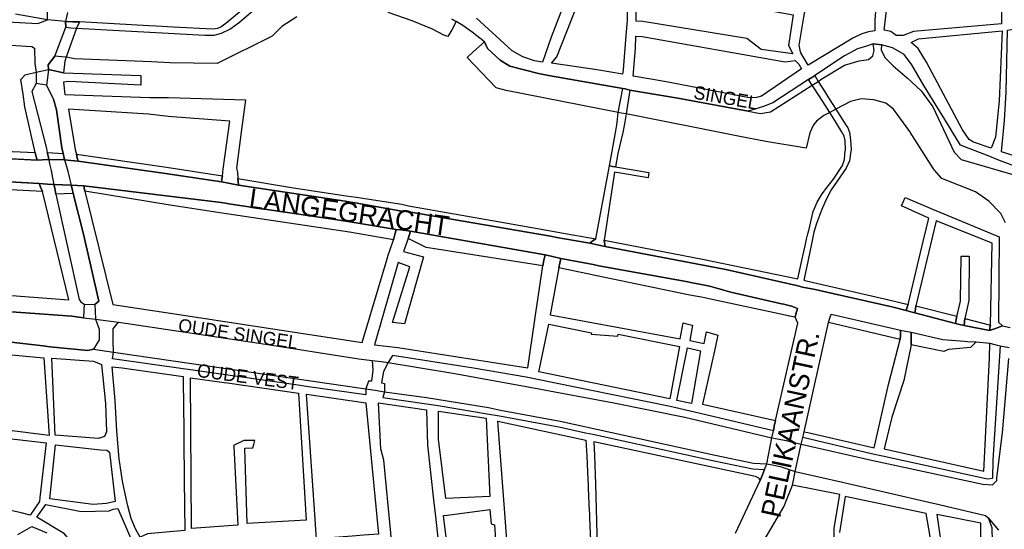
# Model space of a CAD drawing. Header units: metres. Extents: x 89872 to 99175, y 455036 to 468911.
# Tile 80 of 196: x 93558 to 94304, y 464054 to 464440. Entities that reach past the tile are written whole.
import ezdxf
from ezdxf.enums import TextEntityAlignment as Align

# ---------------------------------------------------------------- set-up
doc = ezdxf.new("R2010")
doc.units = ezdxf.units.M
for name, color, linetype in [('Straatnamen', 7, 'Continuous'), ('Straatnamen doorgaand', 7, 'Continuous'), ('Wegdeel doorgaand', 1, 'Continuous')]:
    doc.layers.add(name, color=color, linetype=linetype)
doc.layers.add('Waterdeel', color=7, linetype='Continuous', true_color=0x00aaff)
doc.layers.add('Wegdeel', color=7, linetype='Continuous', true_color=0x9a9a9a)

msp = doc.modelspace()

# ---------------------------------------------------------------- linework, layer by layer
at = {"layer": 'Waterdeel', "lineweight": -3}
for points in [[(93593.93, 464445.59), (93592.49, 464438.75), (93592.68, 464434.45), (93596.68, 464434.02), (93600.78, 464433.59), (93698.06, 464428.25), (93705.1, 464428.26), (93710.62, 464429.99), (93716.95, 464432.98), (93724.47, 464438.09), (93740.56, 464452.13)], [(93502.08, 464441.09), (93571.53, 464437.09), (93578.82, 464439.96), (93578.87, 464446.99)], [(93885.29, 464440.36), (93888.54, 464438.66), (93885.21, 464432.46), (93882.24, 464427.33), (93879.05, 464428.44), (93870.56, 464432.82), (93855.06, 464439.26), (93837.08, 464445.41)], [(93767.76, 464442.19), (93756.42, 464434.97), (93749.17, 464427.6), (93707.4, 464406.96), (93671.58, 464407.33), (93657.58, 464408.06), (93599.35, 464410.4), (93592.92, 464411.72), (93589.86, 464411.94), (93584.57, 464412.33), (93579.45, 464405.89), (93579.6, 464402.32), (93578.85, 464396.1), (93578.19, 464390.54), (93583.51, 464379.96), (93585.59, 464371.85), (93589.83, 464343.07), (93590.77, 464338.82), (93591.29, 464336.42), (93591.85, 464333.9), (93592.79, 464330.53), (93594.24, 464325.3), (93595.62, 464319.74), (93596.88, 464314.66), (93597.57, 464311.89), (93598.45, 464308.35), (93606.08, 464277.61), (93617.89, 464226.9), (93614.82, 464224.44), (93615, 464219.22), (93615.22, 464213.21), (93624.85, 464211.98), (93632.7, 464210.99), (93637.96, 464210.32), (93743.98, 464194.23), (93814.86, 464183.3), (93824.75, 464182.02), (93831.76, 464181.18), (93837.04, 464180.54), (93885.98, 464172.29), (93940.25, 464162.47), (94007.94, 464149.76), (94061.67, 464139.04), (94127.79, 464123.43), (94131.87, 464122.63), (94138.64, 464121.3), (94143.32, 464120.16), (94149.9, 464118.55), (94203.2, 464106.55), (94287.54, 464088.32), (94294.85, 464087.73), (94298.07, 464090.95), (94298.16, 464092.98), (94302.49, 464127.21), (94307.13, 464183.58)], [(93486.06, 464424.9), (93567.04, 464419.8), (93569.09, 464418.63), (93569.38, 464406.87), (93570.24, 464400.23), (93570.24, 464394.8), (93570.24, 464391.76), (93566.92, 464385.74), (93578.11, 464342.57), (93578.75, 464339.53), (93579.3, 464336.89), (93579.84, 464334.28), (93580.53, 464330.97), (93581.6, 464325.85), (93582.74, 464320.4), (93583.79, 464315.33), (93584.37, 464312.58), (93585.32, 464308), (93602.78, 464228.12), (93604.13, 464226.4), (93606.71, 464224.68), (93606.43, 464219.98), (93606.1, 464214.36), (93597.27, 464215.4), (93526.86, 464220.51)], [(94304.74, 464286.25), (94301.23, 464293.27), (94292.16, 464302.63), (94281.93, 464309.65), (94256.48, 464319.89), (94251.02, 464326.09), (94250.05, 464327.21), (94232.49, 464354.84), (94232.21, 464355.29), (94219.92, 464372.26), (94214.07, 464376.94), (94205.01, 464379.28), (94195.35, 464380.16), (94187.16, 464378.11), (94176.13, 464372.26), (94173.89, 464371.09), (94171.56, 464369.88), (94167.13, 464367.58), (94161.57, 464363.19), (94159.18, 464360.5), (94156.55, 464354.36), (94153.63, 464342.79), (94123.17, 464347.82), (94102.09, 464351.98), (94017.4, 464368.71), (94013.6, 464369.31), (94011.26, 464369.69), (93926.49, 464386.35), (93918.88, 464388.4), (93896.74, 464411.46), (93901.47, 464415.7), (93910.08, 464423.41), (93912.37, 464418.16), (93921.95, 464409.31), (93929.08, 464404.89), (93950.86, 464399.26), (93958.51, 464397.9), (94014.68, 464388.02), (94016.55, 464387.59), (94020.11, 464386.77), (94056.43, 464380.75), (94109.71, 464370.81), (94119.16, 464369.04), (94126.77, 464370.21), (94158.14, 464390.54), (94160.63, 464391.99), (94162.72, 464393.2), (94165.64, 464395.23), (94182.78, 464405.61), (94193.89, 464408.83), (94200.91, 464410), (94204.13, 464412.64), (94205.3, 464416.73), (94204.42, 464421.71), (94210.85, 464421.12), (94210.56, 464417.32), (94213.2, 464411.47), (94219.63, 464405.03), (94230.16, 464395.96), (94240.69, 464386.3), (94249.75, 464374.02), (94265.84, 464339.79), (94271.1, 464334.23), (94316.25, 464321.07)], [(93513.37, 464200.08), (93575.68, 464193.08), (93580.71, 464192.34), (93609.57, 464189.54), (93613.79, 464190.53), (93623.74, 464189.05), (93628.89, 464188.28), (93820.17, 464160.5), (93827.02, 464159.41), (93834.19, 464158.26), (93865.91, 464153.88), (93912.97, 464146.22), (93922.05, 464144.32), (93967.27, 464136.03), (94084.85, 464110.23), (94113.81, 464104.19), (94123.91, 464103.8), (94127.99, 464102.9), (94134.1, 464101.54), (94138.55, 464100.1), (94145.45, 464097.87), (94181.29, 464089.78), (94185.5, 464088.83), (94246.69, 464074.64), (94254.38, 464072.84), (94289.59, 464064.62), (94291.51, 464062.78), (94299.4, 464053.54)]]:
    msp.add_lwpolyline(points, dxfattribs=at)
at = {"layer": 'Wegdeel'}
for p, q in [((93592.68, 464434.45), (93592.49, 464438.75)), ((93592.49, 464438.75), (93598.08, 464438.55)), ((93598.08, 464438.55), (93603.08, 464438.38)), ((93603.08, 464438.38), (93600.78, 464433.59)), ((93584.57, 464412.33), (93592.68, 464434.45)), ((93600.78, 464433.59), (93592.92, 464411.72)), ((93579.45, 464405.89), (93584.57, 464412.33)), ((93592.1, 464408.68), (93590.93, 464399.76)), ((93592.92, 464411.72), (93592.1, 464408.68)), ((93561.93, 464398.4), (93570.24, 464400.23)), ((93570.24, 464400.23), (93579.6, 464402.32)), ((93579.6, 464402.32), (93579.45, 464405.89)), ((93579.6, 464402.32), (93586.41, 464400.78)), ((93586.41, 464400.78), (93579.6, 464402.32)), ((93586.41, 464400.78), (93590.93, 464399.76)), ((93590.93, 464399.76), (93586.41, 464400.78)), ((93590.93, 464399.76), (93649.73, 464397.92)), ((93558.61, 464394.76), (93561.93, 464398.4)), ((93560.54, 464383.79), (93558.61, 464394.76)), ((93570.24, 464391.76), (93566.92, 464385.74)), ((93578.19, 464390.54), (93570.24, 464391.76)), ((93594.96, 464393.34), (93591.14, 464392.83)), ((93591.14, 464392.83), (93592.13, 464383.37)), ((93649.52, 464390.5), (93594.96, 464393.34)), ((93649.64, 464394.9), (93649.52, 464390.5)), ((93649.73, 464397.92), (93649.64, 464394.9)), ((94155.39, 464394.75), (94157.85, 464396.36)), ((94158.14, 464390.54), (94155.39, 464394.75)), ((94157.85, 464396.36), (94160.13, 464397.85)), ((94160.13, 464397.85), (94162.72, 464393.2)), ((94162.72, 464393.2), (94168.21, 464384.62)), ((93566.92, 464385.74), (93578.11, 464342.57)), ((93583.51, 464379.96), (93578.19, 464390.54)), ((94011.26, 464369.69), (94014.68, 464388.02)), ((94014.68, 464388.02), (94016.55, 464387.59)), ((94016.55, 464387.59), (94020.11, 464386.77)), ((94020.11, 464386.77), (94017.4, 464368.71)), ((94163.91, 464381.66), (94158.14, 464390.54)), ((94168.21, 464384.62), (94170.54, 464380.99)), ((93561.7, 464374.04), (93560.54, 464383.79)), ((93585.59, 464371.85), (93583.51, 464379.96)), ((93592.13, 464383.37), (93656.5, 464381.19)), ((93656.5, 464381.19), (93670.66, 464381.04)), ((93670.66, 464381.04), (93728.86, 464379.34)), ((93728.86, 464379.34), (93725.91, 464356.91)), ((94166.29, 464377.99), (94163.91, 464381.66)), ((94171.56, 464369.88), (94166.29, 464377.99)), ((94170.54, 464380.99), (94176.13, 464372.26)), ((93569.6, 464339.4), (93561.7, 464374.04)), ((93589.83, 464343.07), (93585.59, 464371.85)), ((93655.36, 464368.6), (93594.82, 464372.41)), ((93594.82, 464372.41), (93599.79, 464341.69)), ((94010.46, 464362.21), (94011.26, 464369.69)), ((94176.78, 464361.73), (94171.56, 464369.88)), ((94176.13, 464372.26), (94183.95, 464360.04)), ((93670.28, 464366.85), (93655.36, 464368.6)), ((93717.07, 464363.34), (93670.28, 464366.85)), ((93712.1, 464326.77), (93717.07, 464363.34)), ((94010.28, 464360.5), (94010.46, 464362.21)), ((94017.4, 464368.71), (94015.94, 464361.12)), ((94179.04, 464357.83), (94176.78, 464361.73)), ((93725.91, 464356.91), (93722.07, 464327.72)), ((94004.63, 464329.38), (94009.42, 464355.79)), ((94009.42, 464355.79), (94010.28, 464360.5)), ((94014.7, 464354.72), (94011.06, 464338.79)), ((94015.94, 464361.12), (94014.7, 464354.72)), ((94180.42, 464355.45), (94179.04, 464357.83)), ((94182.49, 464351.93), (94180.42, 464355.45)), ((94183.95, 464360.04), (94185.23, 464358.06)), ((94185.23, 464358.06), (94186.55, 464354.92)), ((94186.55, 464354.92), (94187.35, 464349.15)), ((94183.27, 464348.45), (94182.49, 464351.93)), ((94183.37, 464341.48), (94183.27, 464348.45)), ((94187.35, 464349.15), (94187.65, 464341.88)), ((93486.9, 464343.4), (93569.6, 464339.4)), ((93570.15, 464337.25), (93569.6, 464339.4)), ((93569.6, 464339.4), (93570.15, 464337.25)), ((93578.11, 464342.57), (93578.75, 464339.53)), ((93578.75, 464339.53), (93579.3, 464336.89)), ((93579.3, 464336.89), (93578.75, 464339.53)), ((93578.75, 464339.53), (93590.77, 464338.82)), ((93590.77, 464338.82), (93589.83, 464343.07)), ((93599.79, 464341.69), (93600.75, 464338.16)), ((94182.77, 464334.22), (94183.32, 464340.95)), ((94183.32, 464340.95), (94183.37, 464341.48)), ((94187.47, 464340.48), (94186.55, 464333.22)), ((94187.65, 464341.88), (94187.47, 464340.48)), ((93571.07, 464333.63), (93489.27, 464338)), ((93571.07, 464333.63), (93570.15, 464337.25)), ((93570.15, 464337.25), (93571.07, 464333.63)), ((93575.01, 464333.92), (93571.07, 464333.63)), ((93579.84, 464334.28), (93575.01, 464333.92)), ((93579.3, 464336.89), (93579.84, 464334.28)), ((93579.84, 464334.28), (93579.3, 464336.89)), ((93591.85, 464333.9), (93579.84, 464334.28)), ((93591.29, 464336.42), (93590.77, 464338.82)), ((93590.77, 464338.82), (93591.29, 464336.42)), ((93591.85, 464333.9), (93591.29, 464336.42)), ((93591.29, 464336.42), (93591.85, 464333.9)), ((93596.66, 464333.44), (93591.85, 464333.9)), ((93602.17, 464332.92), (93596.66, 464333.44)), ((93600.75, 464338.16), (93601.49, 464335.41)), ((93601.49, 464335.41), (93600.75, 464338.16)), ((93600.75, 464338.16), (93668.96, 464328.28)), ((93601.49, 464335.41), (93602.17, 464332.92)), ((93602.17, 464332.92), (93601.49, 464335.41)), ((93668.27, 464323.53), (93602.17, 464332.92)), ((94011.06, 464338.79), (94009.26, 464328.58)), ((94181.18, 464329.74), (94182.77, 464334.22)), ((94186.55, 464333.22), (94183.86, 464327.55)), ((93668.96, 464328.28), (93711.43, 464321.93)), ((93711.43, 464321.93), (93712.1, 464326.77)), ((93722.07, 464327.72), (93722.74, 464324.5)), ((93722.74, 464324.5), (93723.06, 464319.75)), ((93994.29, 464273.97), (94003.91, 464325.46)), ((94008.57, 464324.66), (94000.61, 464273.03)), ((94003.91, 464325.46), (94004.63, 464329.38)), ((94004.63, 464329.38), (94007.06, 464328.96)), ((94007.06, 464328.96), (94004.63, 464329.38)), ((94007.06, 464328.96), (94009.26, 464328.58)), ((94009.26, 464328.58), (94007.06, 464328.96)), ((94033.86, 464320.29), (94008.57, 464324.66)), ((94009.26, 464328.58), (94034.54, 464324.22)), ((94183.86, 464327.55), (94172.72, 464311.09)), ((94174.41, 464319.29), (94181.18, 464329.74)), ((93523.69, 464318.73), (93572.48, 464315.92)), ((93710.78, 464317.18), (93668.27, 464323.53)), ((93710.78, 464317.18), (93711.08, 464319.37)), ((93711.08, 464319.37), (93710.78, 464317.18)), ((93716.02, 464316.22), (93710.78, 464317.18)), ((93711.08, 464319.37), (93711.43, 464321.93)), ((93711.43, 464321.93), (93711.08, 464319.37)), ((93723.06, 464319.75), (93723.31, 464317.47)), ((93723.31, 464317.47), (93723.06, 464319.75)), ((93723.06, 464319.75), (93765.29, 464312.7)), ((93723.31, 464317.47), (93723.52, 464314.84)), ((93723.52, 464314.84), (93723.31, 464317.47)), ((94034.2, 464322.25), (94033.86, 464320.29)), ((94034.54, 464324.22), (94034.2, 464322.25)), ((94167.74, 464310.83), (94174.41, 464319.29)), ((93575.02, 464309.99), (93523.54, 464312.64)), ((93572.48, 464315.92), (93573.66, 464313.16)), ((93573.66, 464313.16), (93575.02, 464309.99)), ((93584.37, 464312.58), (93583.79, 464315.33)), ((93583.79, 464315.33), (93596.88, 464314.66)), ((93585.32, 464308), (93584.37, 464312.58)), ((93596.88, 464314.66), (93597.57, 464311.89)), ((93597.57, 464311.89), (93598.45, 464308.35)), ((93606.9, 464311.39), (93606.44, 464314.16)), ((93606.44, 464314.16), (93710.39, 464301.7)), ((93607.11, 464310.09), (93606.9, 464311.39)), ((93671.89, 464299.56), (93607.11, 464310.09)), ((93723.52, 464314.84), (93716.02, 464316.22)), ((93804.32, 464302.59), (93723.52, 464314.84)), ((93765.29, 464312.7), (93805.26, 464306.71)), ((94165.85, 464308.14), (94167.53, 464310.39)), ((94167.53, 464310.39), (94167.74, 464310.83)), ((94172.72, 464311.09), (94171.34, 464309.06)), ((93598.45, 464308.35), (93585.32, 464308)), ((93808.57, 464301.95), (93804.32, 464302.59)), ((93805.26, 464306.71), (93812.63, 464305.6)), ((93812.63, 464305.6), (93847.26, 464300.32)), ((94161.97, 464301.97), (94165.85, 464308.14)), ((94171.34, 464309.06), (94167.74, 464301.67)), ((94226.9, 464301.24), (94228.6, 464305.33)), ((94228.6, 464305.33), (94249.33, 464296.68)), ((93709.5, 464293.88), (93671.89, 464299.56)), ((93710.39, 464301.7), (93713.78, 464301.11)), ((93713.78, 464301.11), (93717.91, 464300.4)), ((93717.91, 464300.4), (93800.22, 464288.2)), ((93812.09, 464301.41), (93808.57, 464301.95)), ((93845.74, 464295.42), (93812.09, 464301.41)), ((93849.2, 464295.01), (93845.74, 464295.42)), ((93847.26, 464300.32), (93852.45, 464299.01)), ((93852.59, 464294.61), (93849.2, 464295.01)), ((93852.45, 464299.01), (93921.52, 464286.94)), ((93959.97, 464276.06), (93852.59, 464294.61)), ((94155.71, 464280.44), (94159.08, 464294.9)), ((94159.08, 464294.9), (94161.97, 464301.97)), ((94165.25, 464295.7), (94161.57, 464285.75)), ((94167.74, 464301.67), (94165.25, 464295.7)), ((94225.95, 464298.97), (94226.9, 464301.24)), ((94246.49, 464289.87), (94225.95, 464298.97)), ((94249.33, 464296.68), (94254.9, 464294.35)), ((93716.37, 464292.84), (93709.5, 464293.88)), ((93807.6, 464279.08), (93716.37, 464292.84)), ((93800.22, 464288.2), (93815.8, 464285.8)), ((94252.1, 464287.64), (94236.74, 464223.24)), ((94240.31, 464263.79), (94246.49, 464289.87)), ((94294.63, 464270.75), (94252.1, 464287.64)), ((94254.9, 464294.35), (94300, 464275.53)), ((93815.8, 464285.8), (93843.12, 464281.2)), ((93843.12, 464281.2), (93842.41, 464278.51)), ((93852.91, 464276.73), (93853.9, 464279.98)), ((93853.9, 464279.98), (93955.86, 464262.04)), ((93921.52, 464286.94), (93961.48, 464279.82)), ((93961.48, 464279.82), (93971.11, 464278.1)), ((94155.01, 464277.81), (94155.71, 464280.44)), ((94161.57, 464285.75), (94159.48, 464279.08)), ((93841.06, 464273.34), (93807.6, 464279.08)), ((93842.41, 464278.51), (93841.06, 464273.34)), ((93852.18, 464274.33), (93852.91, 464276.73)), ((93865.66, 464267.56), (93852.18, 464274.33)), ((93964.82, 464275.22), (93959.97, 464276.06)), ((93970.65, 464274.21), (93964.82, 464275.22)), ((93989.75, 464270.91), (93970.65, 464274.21)), ((93971.11, 464278.1), (93994.29, 464273.97)), ((93989.75, 464270.91), (93992.42, 464272.71)), ((93992.42, 464272.71), (93989.75, 464270.91)), ((93992.42, 464272.71), (93994.29, 464273.97)), ((93994.29, 464273.97), (93992.42, 464272.71)), ((94000.61, 464273.03), (94000.87, 464271.23)), ((94000.87, 464271.23), (94000.61, 464273.03)), ((94000.61, 464273.03), (94075.03, 464258.61)), ((94153.13, 464270.15), (94153.93, 464273.74)), ((94153.93, 464273.74), (94155.01, 464277.81)), ((94159.48, 464279.08), (94158.09, 464271.51)), ((94300, 464275.53), (94299.33, 464210.93)), ((93954.09, 464253.56), (93865.66, 464267.56)), ((93996.7, 464269.28), (93989.75, 464270.91)), ((94001.29, 464268.21), (93996.7, 464269.28)), ((94000.87, 464271.23), (94001.29, 464268.21)), ((94001.29, 464268.21), (94000.87, 464271.23)), ((94092.82, 464250.9), (94001.29, 464268.21)), ((94149.36, 464253.07), (94153.13, 464270.15)), ((94157.58, 464269.16), (94153.9, 464252.05)), ((94158.09, 464271.51), (94157.58, 464269.16)), ((94293.31, 464208.68), (94294.63, 464270.75)), ((93955.01, 464257.98), (93954.09, 464253.56)), ((93955.86, 464262.04), (93955.01, 464257.98)), ((93967.16, 464255.77), (93967.87, 464259.18)), ((93967.87, 464259.18), (93988.37, 464255.29)), ((94075.03, 464258.61), (94147.43, 464243.75)), ((94236.99, 464249.81), (94240.31, 464263.79)), ((94270.65, 464226.96), (94271.1, 464261.07)), ((94271.1, 464261.07), (94273.99, 464261.07)), ((94273.99, 464261.07), (94277.08, 464261.07)), ((94277.08, 464261.07), (94276.87, 464227.28)), ((93966.41, 464252.16), (93967.16, 464255.77)), ((93988, 464247.64), (93966.41, 464252.16)), ((93988.37, 464255.29), (93992.29, 464254.55)), ((93992.29, 464254.55), (93996.54, 464253.74)), ((93996.54, 464253.74), (94065.5, 464241.16)), ((94146.24, 464238.75), (94092.82, 464250.9)), ((94147.43, 464243.75), (94149.36, 464253.07)), ((94153.9, 464252.05), (94151.9, 464242.73)), ((94230.84, 464224.35), (94236.99, 464249.81)), ((93993.9, 464246.4), (93988, 464247.64)), ((94064.2, 464231.68), (93993.9, 464246.4)), ((94151.9, 464242.73), (94152.64, 464242.56)), ((94152.64, 464242.56), (94216.4, 464228.01)), ((94065.5, 464241.16), (94065.99, 464241.07)), ((94065.99, 464241.07), (94072.96, 464239.8)), ((94072.96, 464239.8), (94078.29, 464238.83)), ((94078.29, 464238.83), (94081.36, 464237.97)), ((94081.36, 464237.97), (94086.65, 464236.49)), ((94086.65, 464236.49), (94096.64, 464233.61)), ((94148.34, 464238.21), (94146.24, 464238.75)), ((94150.79, 464237.58), (94148.34, 464238.21)), ((94160.49, 464235.61), (94150.79, 464237.58)), ((94174.85, 464232.42), (94160.49, 464235.61)), ((94068.24, 464230.98), (94064.2, 464231.68)), ((94074.49, 464229.9), (94068.24, 464230.98)), ((94076.63, 464229.44), (94074.49, 464229.9)), ((94084.61, 464227.73), (94076.63, 464229.44)), ((94133.14, 464217.31), (94084.61, 464227.73)), ((94096.64, 464233.61), (94134.96, 464224.88)), ((94218.49, 464222.6), (94174.85, 464232.42)), ((94216.4, 464228.01), (94230.84, 464224.35)), ((94134.96, 464224.88), (94136.66, 464224.49)), ((94136.66, 464224.49), (94138.58, 464224.05)), ((94138.58, 464224.05), (94142.58, 464223.12)), ((94142.58, 464223.12), (94144.56, 464222.36)), ((94144.56, 464222.36), (94147.05, 464221.4)), ((94147.05, 464221.4), (94145.94, 464216.91)), ((94229.37, 464219.93), (94218.49, 464222.6)), ((94229.37, 464219.93), (94230.15, 464222.28)), ((94230.15, 464222.28), (94229.37, 464219.93)), ((94233.03, 464218.91), (94229.37, 464219.93)), ((94230.15, 464222.28), (94230.84, 464224.35)), ((94230.84, 464224.35), (94230.15, 464222.28)), ((94236.39, 464220.8), (94236, 464218.09)), ((94236, 464218.09), (94236.39, 464220.8)), ((94236.74, 464223.24), (94236.39, 464220.8)), ((94236.39, 464220.8), (94236.74, 464223.24)), ((94236.74, 464223.24), (94267.79, 464215.51)), ((94268.58, 464218.26), (94270.65, 464226.96)), ((94276.87, 464227.28), (94273.92, 464213.79)), ((94136.61, 464216.56), (94133.14, 464217.31)), ((94140.41, 464215.75), (94136.61, 464216.56)), ((94141.09, 464215.6), (94140.41, 464215.75)), ((94145.39, 464214.68), (94141.09, 464215.6)), ((94145.94, 464216.91), (94145.39, 464214.68)), ((94170.55, 464210.7), (94171.37, 464213.37)), ((94171.37, 464213.37), (94172.51, 464217.08)), ((94172.51, 464217.08), (94225.16, 464204.81)), ((94236, 464218.09), (94233.03, 464218.91)), ((94266.8, 464209.99), (94236, 464218.09)), ((94266.8, 464209.99), (94267.32, 464212.87)), ((94267.32, 464212.87), (94266.8, 464209.99)), ((94267.32, 464212.87), (94267.79, 464215.51)), ((94267.79, 464215.51), (94267.32, 464212.87)), ((94267.79, 464215.51), (94268.58, 464218.26)), ((94273.92, 464213.79), (94273.7, 464211.38)), ((94273.7, 464211.38), (94273.92, 464213.79)), ((94273.92, 464213.79), (94293.31, 464208.68)), ((94224.92, 464197.81), (94170.55, 464210.7)), ((94270.83, 464209.02), (94266.8, 464209.99)), ((94273.43, 464208.39), (94270.83, 464209.02)), ((94273.7, 464211.38), (94273.43, 464208.39)), ((94273.43, 464208.39), (94273.7, 464211.38)), ((94292.57, 464204.59), (94273.43, 464208.39)), ((94292.57, 464204.59), (94293.17, 464207.9)), ((94293.17, 464207.9), (94292.57, 464204.59)), ((94297.01, 464206.26), (94292.57, 464204.59)), ((94293.17, 464207.9), (94293.31, 464208.68)), ((94293.31, 464208.68), (94293.17, 464207.9)), ((94302.41, 464208.29), (94297.01, 464206.26)), ((94299.33, 464210.93), (94302.41, 464208.29)), ((94216.18, 464163.8), (94224.92, 464197.81)), ((94224.92, 464197.81), (94225.04, 464201.14)), ((94225.04, 464201.14), (94224.92, 464197.81)), ((94225.04, 464201.14), (94225.16, 464204.81)), ((94225.16, 464204.81), (94225.04, 464201.14)), ((94225.16, 464204.81), (94229.23, 464204.06)), ((94229.23, 464204.06), (94233.2, 464203.33)), ((94233.2, 464203.33), (94233.24, 464199.4)), ((94233.24, 464199.4), (94233.2, 464203.33)), ((94233.2, 464203.33), (94257.13, 464197.93)), ((94233.24, 464199.4), (94233.3, 464193.89)), ((94233.3, 464193.89), (94233.24, 464199.4)), ((94257.13, 464197.93), (94273.73, 464196.46)), ((94233.3, 464193.89), (94227.67, 464166.68)), ((94256.6, 464188.94), (94233.3, 464193.89)), ((94261.55, 464190.22), (94258.07, 464188.83)), ((94278.24, 464191.7), (94261.55, 464190.22)), ((94273.73, 464196.46), (94276, 464196.33)), ((94276, 464196.33), (94282.41, 464195.97)), ((94282.41, 464195.97), (94278.24, 464191.7)), ((94292.51, 464183.62), (94292.85, 464194.99)), ((94292.85, 464194.99), (94298.3, 464193.6)), ((94300.7, 464192.99), (94295.21, 464106.43)), ((94298.3, 464193.6), (94300.7, 464192.99)), ((94258.07, 464188.83), (94256.6, 464188.94)), ((94288.39, 464098.08), (94292.51, 464183.62)), ((94205.19, 464115.79), (94216.18, 464163.8)), ((94227.67, 464166.68), (94218.53, 464139)), ((94218.53, 464139), (94212.83, 464114.94)), ((94151.04, 464123.5), (94151.54, 464125.69)), ((94204.16, 464111), (94151.04, 464123.5)), ((94151.54, 464125.69), (94152.07, 464128.01)), ((94152.07, 464128.01), (94155.05, 464127.33)), ((94155.05, 464127.33), (94204.2, 464116.01)), ((94204.2, 464116.01), (94205.19, 464115.79)), ((94211.63, 464109.39), (94204.16, 464111)), ((94291.17, 464092.17), (94211.63, 464109.39)), ((94212.83, 464114.94), (94288.39, 464098.08)), ((94295.21, 464106.43), (94294.85, 464092.6)), ((94294.85, 464092.6), (94291.17, 464092.17))]:
    msp.add_line(p, q, dxfattribs=at)
for points in [[(94155.1, 464405.75), (94151.81, 464411.18), (94149.52, 464414.96), (94149.35, 464415.76), (94148.25, 464420.72), (94151.9, 464442.07), (94154.3, 464454.41), (94158.37, 464475.65), (94163.19, 464495.47), (94165.3, 464503.6), (94181.42, 464558.38), (94222.7, 464558.34), (94219.24, 464534.09), (94212.57, 464508.78), (94211.3, 464502.78), (94208.26, 464480.94), (94206.77, 464452.85), (94205.77, 464439.6), (94205.74, 464431.59), (94200.95, 464430.85), (94195.84, 464429.36), (94188.91, 464426.06)], [(94014.52, 464398.8), (93996.86, 464401.88), (93960.73, 464407.06), (93964.9, 464412.05), (94002.04, 464506.84), (94003.49, 464510.71), (94006.35, 464512.49), (94013.88, 464487.04), (94016.6, 464474.75), (94017.79, 464463.82), (94018.25, 464459.33), (94018.1, 464441.4), (94017.96, 464439.48), (94017.09, 464428.1), (94015.09, 464402)], [(94227.1, 464428.14), (94221.83, 464428.14), (94217.74, 464431.07), (94212.77, 464432.02), (94218.18, 464476.71), (94222.25, 464502.61), (94293.5, 464503.14), (94302.39, 464496.06), (94301.56, 464436.97), (94235.06, 464431.25)], [(94143.59, 464414.24), (94119.62, 464417.6), (94108.8, 464425.72), (94029.82, 464438.67), (94024.78, 464439.02), (94025.04, 464458.9), (94024.8, 464464.18), (94029.53, 464464.42), (94143.89, 464443.65), (94140.38, 464420.53)], [(94346.34, 464325.83), (94301.67, 464339.95), (94304.01, 464363.68), (94305.21, 464385.22), (94306.21, 464432.24), (94347.11, 464438.8), (94343.06, 464433.12), (94341.96, 464408.54), (94348.32, 464408.25), (94347.82, 464382.91), (94340.57, 464378.36), (94339.55, 464354.12), (94347.32, 464352.34)], [(94293.82, 464342.72), (94280.52, 464347.42), (94277.06, 464349.38), (94272.09, 464356.76), (94244.82, 464407.82), (94238.49, 464418.21), (94233.18, 464422.91), (94238.68, 464425.67), (94302.17, 464431.7), (94299.96, 464378.56), (94297.04, 464351.06)], [(94110.76, 464380.95), (94046.47, 464393.22), (94022.57, 464397.4), (94024.29, 464418.16), (94024.53, 464427.6), (94029.38, 464427.27), (94137.88, 464408.25), (94145.22, 464409.05), (94148.14, 464406.34), (94150.11, 464402.75), (94119.77, 464382.11), (94116.01, 464381.15)], [(93820.05, 464155.82), (93774.77, 464162.3), (93768.71, 464163.16), (93687.22, 464174.82), (93681.65, 464175.62), (93628.12, 464183.28), (93628.89, 464188.28), (93628.62, 464196.52), (93628.59, 464197.54), (93628.66, 464204.8), (93628.67, 464205.81), (93632.7, 464210.99), (93637.96, 464210.32), (93743.98, 464194.23), (93814.86, 464183.3), (93824.75, 464182.02), (93825.37, 464174.52), (93824.38, 464166.17), (93822.05, 464166.17), (93820.17, 464160.5)], [(94050.41, 464153.01), (93951.21, 464173.33), (93951.67, 464175.56), (93958.63, 464209.53), (93990.96, 464202.91), (93990.74, 464201.87), (94010.96, 464200.28), (94011.32, 464202.01), (94057.61, 464192.61)], [(93580.05, 464125.18), (93546.11, 464129.38), (93519.85, 464132.63), (93513.46, 464133.42), (93512.61, 464133.52), (93475.93, 464138.06), (93472.72, 464193.35), (93512.36, 464189.86), (93518.88, 464189.28), (93576.05, 464183.89)], [(94066.83, 464149.39), (94055.61, 464151.66), (94063.65, 464191.6), (94073.6, 464189.26)], [(93617.49, 464122.84), (93584.73, 464125.48), (93582.1, 464183.7), (93613.69, 464181.36), (93619.83, 464179.02), (93622.75, 464149.47), (93623.63, 464127.82), (93622.17, 464124.31)], [(93648.98, 464048.09), (93645.69, 464054.4), (93642.25, 464062.27), (93639.75, 464071.9), (93638.43, 464077.48), (93635.62, 464090.53), (93633.16, 464107.48), (93632.66, 464113.28), (93631.35, 464128.58), (93630.21, 464151.71), (93627.99, 464177.26), (93635.53, 464176.33), (93681.71, 464169.73), (93681.95, 464144.8), (93682.08, 464131.86), (93682.18, 464121.93), (93682.48, 464091.23), (93682.86, 464053.21), (93654.78, 464050.58)], [(93688.12, 464054.67), (93687.26, 464168.93), (93712.72, 464165.29), (93715.26, 464164.93), (93769.07, 464157.23), (93774.84, 464061.11), (93730.09, 464058.48), (93728.34, 464115.53), (93734.48, 464115.82), (93735.16, 464118.42), (93735.94, 464121.38), (93727.75, 464121.38), (93719.69, 464117.48), (93720, 464116.7), (93723.22, 464057.31)], [(93820.06, 464149.94), (93829.74, 464050.41), (93818.54, 464049.54), (93809.73, 464048.86), (93782.73, 464046.78), (93782.24, 464054.01), (93781.71, 464061.71), (93775.18, 464156.36)], [(93848.1, 464000.84), (93844.3, 464000.84), (93843.13, 464004.94), (93839.56, 464045.11), (93839, 464051.39), (93833.77, 464106.46), (93831.43, 464114.94), (93829.68, 464149.76), (93865.94, 464144.49), (93866.82, 464117.87), (93871.4, 464076.47), (93872.78, 464063.91), (93879.4, 464004.06), (93873.29, 464003.43), (93868.31, 464002.92)], [(93880.71, 464077.49), (93875.15, 464122.26), (93875.15, 464143.61), (93911.13, 464138.35), (93914.05, 464078.96)], [(93929.26, 464014.89), (93925.15, 464069.84), (93924.41, 464079.73), (93920.2, 464136.01), (93986.79, 464121.72), (93987.44, 464109.52), (93988.26, 464091.7), (93988.45, 464087.63), (93988.56, 464085.2), (93989.36, 464067.77), (93989.43, 464066.25), (93989.61, 464062.37), (93991.12, 464029.56), (93932.97, 464015.76)], [(93577.86, 464119.62), (93573.21, 464078.05), (93572.89, 464075.15), (93565.87, 464064.91), (93558.88, 464066.5), (93517.9, 464076.03), (93513.52, 464082.47), (93514.81, 464092.72), (93519.07, 464126.35)], [(93613.54, 464072.81), (93580.79, 464077.2), (93584.88, 464118.16), (93619.1, 464114.36), (93623.78, 464114.07), (93625.82, 464112.6), (93630.21, 464075.15), (93623.49, 464073.69)], [(93600.82, 464039.37), (93599.56, 464040.97), (93591.84, 464050.73), (93570.7, 464063.16), (93577.71, 464072.81), (93604.33, 464067.55), (93625.68, 464068.13), (93628.6, 464069.3), (93632.11, 464069.89), (93642.83, 464045.46), (93633.75, 464043.59), (93603.49, 464039.72)], [(93886.21, 464005.63), (93878.81, 464064.57), (93881.88, 464064.91), (93914.05, 464069.01), (93915.13, 464058.16), (93917.65, 464057.49), (93920.49, 464013.13), (93892.12, 464006.98)]]:
    msp.add_lwpolyline(points, close=True, dxfattribs=at)
for points in [[(93995.44, 464517.35), (93960.59, 464426.8), (93954, 464408.03), (93947.81, 464408.91), (93939.09, 464411.83), (93931.06, 464416.41), (93903.93, 464441.35)], [(93740.55, 464459.34), (93713.96, 464437.12), (93710.39, 464434.71), (93707.74, 464433.44), (93704.06, 464432.87), (93674.03, 464434.3), (93661.4, 464435.15), (93655.76, 464435.46), (93603.08, 464438.38), (93598.08, 464438.55), (93592.49, 464438.75), (93578.82, 464439.96), (93554.62, 464444.2)], [(94314.98, 464327.79), (94300.16, 464333.54), (94291.55, 464336.89), (94270.52, 464345.05), (94257.94, 464365.83), (94242.73, 464390.11), (94233.67, 464405.91), (94227.82, 464413.81), (94219.63, 464418.49), (94218.99, 464418.68), (94210.85, 464421.12), (94204.42, 464421.71), (94199.47, 464419.99), (94192.55, 464417.97), (94182.75, 464412.65), (94160.13, 464397.85), (94157.85, 464396.36), (94155.39, 464394.75), (94128.54, 464377.18), (94121.29, 464374.42), (94109.71, 464370.81), (94056.43, 464380.75), (94020.11, 464386.77), (94016.55, 464387.59), (94014.68, 464388.02), (93958.51, 464397.9), (93950.86, 464399.26), (93929.08, 464404.89), (93921.95, 464409.31), (93912.37, 464418.16), (93910.08, 464423.41), (93900.68, 464430.67), (93893.65, 464435.59), (93888.54, 464438.66), (93885.29, 464440.36)], [(93521.56, 464233.44), (93594.97, 464227.88), (93575.02, 464309.99), (93573.66, 464313.16), (93572.48, 464315.92), (93578.93, 464315.58), (93583.79, 464315.33), (93584.37, 464312.58), (93585.32, 464308), (93602.78, 464228.12), (93604.13, 464226.4), (93606.71, 464224.68), (93614.82, 464224.44), (93617.89, 464226.9), (93606.08, 464277.61), (93598.45, 464308.35), (93597.57, 464311.89), (93596.88, 464314.66), (93601.52, 464314.41), (93606.44, 464314.16), (93606.9, 464311.39), (93607.11, 464310.09), (93628.46, 464224.37), (93673.64, 464217.64), (93817.25, 464195.69), (93835.37, 464256.4), (93836.12, 464258.91), (93837.07, 464261.78), (93838.28, 464265.28), (93841.06, 464273.34), (93842.41, 464278.51), (93843.12, 464281.2), (93846.52, 464280.81), (93853.9, 464279.98), (93852.91, 464276.73), (93852.18, 464274.33), (93848.53, 464264.55), (93863.8, 464260.44), (93849.37, 464209.7), (93844.89, 464210.22), (93840.3, 464210.74), (93853.37, 464253), (93844.66, 464256.23), (93826.69, 464193.83), (93844.3, 464191.89), (93942.86, 464176.39), (93947.91, 464211.09), (93948.93, 464218.08), (93954.09, 464253.56), (93955.01, 464257.98), (93955.86, 464262.04), (93961.43, 464260.72), (93967.87, 464259.18), (93967.16, 464255.77), (93966.41, 464252.16), (93959.85, 464216.49), (94058.19, 464198.39), (94060.38, 464210.52), (94064.13, 464209.53), (94067.58, 464208.61), (94065.58, 464197), (94076.31, 464194.78), (94078.13, 464203.63), (94086.82, 464201.15), (94085.21, 464194), (94084.13, 464189.19), (94075.06, 464148.88), (94130.34, 464136.59), (94129.47, 464132.15), (94128.81, 464128.73), (94073.38, 464141.77), (94065.85, 464143.47), (94053.8, 464146.38), (94049.31, 464147.43), (93950.13, 464167.59), (93941.52, 464169.25), (93901.75, 464176.25), (93840.2, 464185.82), (93837.04, 464180.54), (93833.35, 464173.54), (93832, 464164.94), (93834.25, 464164.47), (93834.19, 464158.26), (93832.92, 464153.96), (93865.92, 464149.19), (93874.9, 464147.81), (93911.9, 464141.64), (93921.26, 464139.99), (93966.4, 464131.71), (93986.56, 464127.28), (93992.07, 464126.07), (94083.93, 464105.92), (94113.27, 464099.8), (94122.18, 464099.46), (94120.82, 464096.05), (94118.78, 464090.95), (94117.91, 464092.71), (94115.27, 464094.17), (93992.69, 464120.46), (93993.44, 464110), (93994.06, 464088.27), (93995.4, 464041.3)], [(93526.86, 464220.51), (93597.27, 464215.4), (93606.1, 464214.36), (93615.22, 464213.21), (93618, 464205.74), (93617.92, 464197.65), (93613.79, 464190.53), (93609.57, 464189.54), (93580.71, 464192.34), (93575.68, 464193.08), (93513.37, 464200.08)], [(94175.38, 464014.59), (94174.79, 464054.97), (94179.18, 464080.42), (94143.2, 464087.44), (94144.26, 464092.35), (94145.45, 464097.87), (94181.29, 464089.78), (94185.5, 464088.83), (94246.69, 464074.64), (94254.38, 464072.84), (94289.59, 464064.62), (94291.51, 464062.78), (94294.26, 464055.55), (94294.56, 464044.73)], [(94250.77, 464031.1), (94244.69, 464066.08), (94183.27, 464078.96), (94178.89, 464051.75)], [(94285.97, 464036.76), (94285.97, 464058.68), (94252.6, 464065.23), (94257.51, 464032.51)], [(93556.51, 464050.26), (93567.12, 464056.33), (93578.28, 464051.31)]]:
    msp.add_lwpolyline(points, dxfattribs=at)
at = {"layer": 'Wegdeel doorgaand'}
for points in [[(93489.27, 464338), (93571.07, 464333.63), (93575.01, 464333.92), (93579.84, 464334.28), (93591.85, 464333.9), (93596.66, 464333.44), (93602.17, 464332.92), (93668.27, 464323.53), (93710.78, 464317.18), (93716.02, 464316.22), (93723.52, 464314.84), (93804.32, 464302.59), (93808.57, 464301.95), (93812.09, 464301.41), (93845.74, 464295.42), (93849.2, 464295.01), (93852.59, 464294.61), (93959.97, 464276.06), (93964.82, 464275.22), (93970.65, 464274.21), (93989.75, 464270.91), (93996.7, 464269.28), (94001.29, 464268.21), (94092.82, 464250.9), (94146.24, 464238.75), (94148.34, 464238.21), (94150.79, 464237.58), (94160.49, 464235.61), (94174.85, 464232.42), (94218.49, 464222.6), (94229.37, 464219.93), (94233.03, 464218.91), (94236, 464218.09), (94266.8, 464209.99), (94270.83, 464209.02), (94273.43, 464208.39), (94292.57, 464204.59), (94297.01, 464206.26), (94302.41, 464208.29), (94308.12, 464206.92)], [(94100.07, 464051.16), (94118.78, 464090.95), (94120.82, 464096.05), (94122.18, 464099.46), (94123.91, 464103.8), (94127.79, 464123.43), (94128.81, 464128.73), (94129.47, 464132.15), (94130.34, 464136.59), (94147.31, 464210.17), (94145.39, 464214.68), (94145.94, 464216.91), (94147.05, 464221.4), (94144.56, 464222.36), (94142.58, 464223.12), (94138.58, 464224.05), (94136.66, 464224.49), (94134.96, 464224.88), (94096.64, 464233.61), (94086.65, 464236.49), (94081.36, 464237.97), (94078.29, 464238.83), (94072.96, 464239.8), (94065.99, 464241.07), (94065.5, 464241.16), (93996.54, 464253.74), (93992.29, 464254.55), (93988.37, 464255.29), (93967.87, 464259.18), (93961.43, 464260.72), (93955.86, 464262.04), (93853.9, 464279.98), (93846.52, 464280.81), (93843.12, 464281.2), (93815.8, 464285.8), (93800.22, 464288.2), (93717.91, 464300.4), (93713.78, 464301.11), (93710.39, 464301.7), (93606.44, 464314.16), (93601.52, 464314.41), (93596.88, 464314.66), (93583.79, 464315.33), (93578.93, 464315.58), (93572.48, 464315.92), (93523.69, 464318.73)], [(94116.62, 464036.76), (94136.87, 464071.09), (94143.2, 464087.44), (94144.26, 464092.35), (94145.45, 464097.87), (94149.9, 464118.55), (94151.04, 464123.5), (94151.54, 464125.69), (94152.07, 464128.01), (94170.55, 464210.7), (94171.37, 464213.37), (94172.51, 464217.08), (94225.16, 464204.81), (94229.23, 464204.06), (94233.2, 464203.33), (94257.13, 464197.93), (94273.73, 464196.46), (94276, 464196.33), (94282.41, 464195.97), (94292.85, 464194.99), (94298.3, 464193.6), (94300.7, 464192.99), (94307.56, 464191.85)]]:
    msp.add_lwpolyline(points, dxfattribs=at)

# ---------------------------------------------------------------- texts
at = {"layer": 'Straatnamen'}
for s, rotation, p in [('SINGEL', 349.97368, (94092.87, 464381.03)), ('OUDE SINGEL', 351.52026, (93723.34, 464202.14)), ('OUDE VEST', 352.57998, (93730.67, 464169.55))]:
    msp.add_text(s, height=10, rotation=rotation, dxfattribs=at).set_placement(p, align=Align.MIDDLE_CENTER)
at = {"layer": 'Straatnamen doorgaand'}
for s, rotation, p in [('LANGEGRACHT', 351.87227, (93807.53, 464294.33)), ('PELIKAANSTR.', 77.92275, (94141.63, 464133.9))]:
    msp.add_text(s, height=15, rotation=rotation, dxfattribs=at).set_placement(p, align=Align.MIDDLE_CENTER)

doc.saveas('drawing.dxf')
